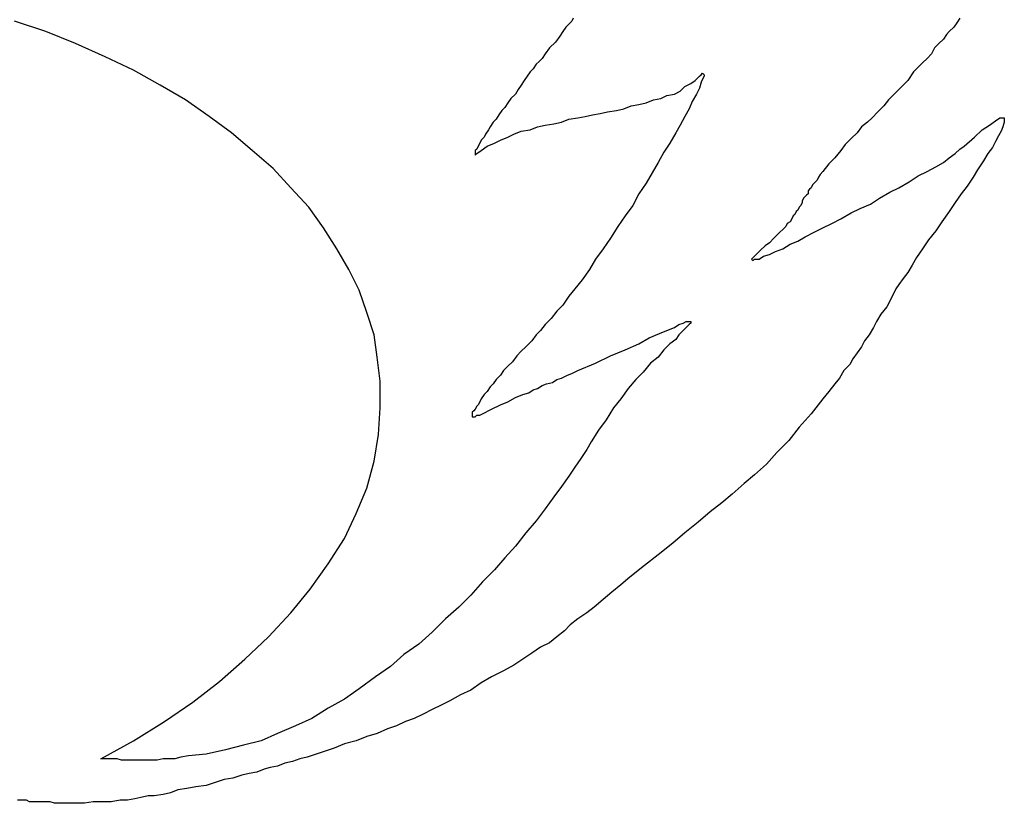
# Model space of a CAD drawing. Extents: x 0.1 to 22.5, y -0.3 to 2.2.
# Tile 5 of 8: x 15.7 to 17, y 0.1 to 1.1. Entities that reach past the tile are written whole.
import ezdxf

# ---------------------------------------------------------------- set-up
doc = ezdxf.new("R2010")
doc.units = 0

msp = doc.modelspace()

# ---------------------------------------------------------------- linework, layer by layer
at = {"color": 0}
for p, q in [((16.38672, 1.126953, 0.5), (16.38477, 1.123047, 0.5)), ((16.89453, 1.126953, 0.5), (16.89063, 1.121094, 0.5)), ((15.69336, 1.109375, 0.5), (15.65234, 1.123047, 0.5)), ((16.37695, 1.115234, 0.5), (16.37305, 1.109375, 0.5)), ((16.38086, 1.119141, 0.5), (16.37695, 1.115234, 0.5)), ((16.38477, 1.123047, 0.5), (16.38086, 1.119141, 0.5)), ((16.88672, 1.115234, 0.5), (16.88086, 1.109375, 0.5)), ((16.89063, 1.121094, 0.5), (16.88672, 1.115234, 0.5)), ((15.73242, 1.09375, 0.5), (15.69336, 1.109375, 0.5)), ((16.36914, 1.103516, 0.5), (16.36328, 1.095703, 0.5)), ((16.37305, 1.109375, 0.5), (16.36914, 1.103516, 0.5)), ((16.87695, 1.105469, 0.5), (16.87305, 1.099609, 0.5)), ((16.88086, 1.109375, 0.5), (16.87695, 1.105469, 0.5)), ((15.77148, 1.076172, 0.5), (15.73242, 1.09375, 0.5)), ((16.35547, 1.087891, 0.5), (16.34961, 1.080078, 0.5)), ((16.36328, 1.095703, 0.5), (16.35547, 1.087891, 0.5)), ((16.86133, 1.087891, 0.5), (16.85742, 1.080078, 0.5)), ((16.86719, 1.09375, 0.5), (16.86133, 1.087891, 0.5)), ((16.87305, 1.099609, 0.5), (16.86719, 1.09375, 0.5)), ((15.80859, 1.058594, 0.5), (15.77148, 1.076172, 0.5)), ((16.3457, 1.074219, 0.5), (16.3418, 1.070313, 0.5)), ((16.34961, 1.080078, 0.5), (16.3457, 1.074219, 0.5)), ((16.85156, 1.074219, 0.5), (16.8457, 1.068359, 0.5)), ((16.85742, 1.080078, 0.5), (16.85156, 1.074219, 0.5)), ((16.33789, 1.066406, 0.5), (16.33398, 1.060547, 0.5)), ((16.3418, 1.070313, 0.5), (16.33789, 1.066406, 0.5)), ((16.83984, 1.0625, 0.5), (16.83398, 1.056641, 0.5)), ((16.8457, 1.068359, 0.5), (16.83984, 1.0625, 0.5)), ((15.84375, 1.039063, 0.5), (15.80859, 1.058594, 0.5)), ((16.32617, 1.050781, 0.5), (16.32227, 1.044922, 0.5)), ((16.33008, 1.056641, 0.5), (16.32617, 1.050781, 0.5)), ((16.33398, 1.060547, 0.5), (16.33008, 1.056641, 0.5)), ((16.54688, 1.044922, 0.5), (16.55273, 1.050781, 0.5)), ((16.55273, 1.050781, 0.5), (16.55469, 1.052734, 0.5)), ((16.55469, 1.052734, 0.5), (16.55664, 1.054688, 0.5)), ((16.55664, 1.054688, 0.5), (16.55859, 1.052734, 0.5)), ((16.55859, 1.050781, 0.5), (16.55664, 1.046875, 0.5)), ((16.55859, 1.052734, 0.5), (16.55859, 1.050781, 0.5)), ((16.83398, 1.056641, 0.5), (16.82617, 1.044922, 0.5)), ((15.87695, 1.019531, 0.5), (15.84375, 1.039063, 0.5)), ((16.31836, 1.039063, 0.5), (16.31445, 1.033203, 0.5)), ((16.32227, 1.044922, 0.5), (16.31836, 1.039063, 0.5)), ((16.52734, 1.03125, 0.5), (16.5332, 1.037109, 0.5)), ((16.5332, 1.037109, 0.5), (16.54102, 1.041016, 0.5)), ((16.54102, 1.041016, 0.5), (16.54688, 1.044922, 0.5)), ((16.55469, 1.042969, 0.5), (16.55273, 1.035156, 0.5)), ((16.55664, 1.046875, 0.5), (16.55469, 1.042969, 0.5)), ((16.81836, 1.037109, 0.5), (16.80859, 1.027344, 0.5)), ((16.82617, 1.044922, 0.5), (16.81836, 1.037109, 0.5)), ((16.31055, 1.027344, 0.5), (16.30469, 1.021484, 0.5)), ((16.31445, 1.033203, 0.5), (16.31055, 1.027344, 0.5)), ((16.50195, 1.021484, 0.5), (16.50977, 1.025391, 0.5)), ((16.50977, 1.025391, 0.5), (16.51953, 1.027344, 0.5)), ((16.51953, 1.027344, 0.5), (16.52734, 1.03125, 0.5)), ((16.54883, 1.027344, 0.5), (16.54297, 1.017578, 0.5)), ((16.55273, 1.035156, 0.5), (16.54883, 1.027344, 0.5)), ((16.80859, 1.027344, 0.5), (16.80078, 1.019531, 0.5)), ((15.9082, 0.998047, 0.5), (15.87695, 1.019531, 0.5)), ((16.29688, 1.009766, 0.5), (16.29297, 1.005859, 0.5)), ((16.30078, 1.015625, 0.5), (16.29688, 1.009766, 0.5)), ((16.30469, 1.021484, 0.5), (16.30078, 1.015625, 0.5)), ((16.45313, 1.007813, 0.5), (16.46289, 1.011719, 0.5)), ((16.46289, 1.011719, 0.5), (16.47266, 1.013672, 0.5)), ((16.47266, 1.013672, 0.5), (16.48242, 1.015625, 0.5)), ((16.48242, 1.015625, 0.5), (16.49219, 1.019531, 0.5)), ((16.49219, 1.019531, 0.5), (16.50195, 1.021484, 0.5)), ((16.54297, 1.017578, 0.5), (16.53906, 1.007813, 0.5)), ((16.79492, 1.011719, 0.5), (16.78711, 1.003906, 0.5)), ((16.80078, 1.019531, 0.5), (16.79492, 1.011719, 0.5)), ((15.9375, 0.976563, 0.5), (15.9082, 0.998047, 0.5)), ((16.28906, 1, 0.5), (16.28516, 0.994141, 0.5)), ((16.29297, 1.005859, 0.5), (16.28906, 1, 0.5)), ((16.39258, 0.996094, 0.5), (16.40234, 0.998047, 0.5)), ((16.40234, 0.998047, 0.5), (16.41211, 1, 0.5)), ((16.41211, 1, 0.5), (16.42188, 1.001953, 0.5)), ((16.42188, 1.001953, 0.5), (16.43164, 1.003906, 0.5)), ((16.43164, 1.003906, 0.5), (16.44336, 1.005859, 0.5)), ((16.44336, 1.005859, 0.5), (16.45313, 1.007813, 0.5)), ((16.5332, 0.998047, 0.5), (16.52734, 0.986328, 0.5)), ((16.53906, 1.007813, 0.5), (16.5332, 0.998047, 0.5)), ((16.78711, 1.003906, 0.5), (16.7793, 0.996094, 0.5)), ((16.27734, 0.984375, 0.5), (16.27539, 0.980469, 0.5)), ((16.28125, 0.990234, 0.5), (16.27734, 0.984375, 0.5)), ((16.28516, 0.994141, 0.5), (16.28125, 0.990234, 0.5)), ((16.33008, 0.980469, 0.5), (16.33984, 0.984375, 0.5)), ((16.33984, 0.984375, 0.5), (16.34961, 0.986328, 0.5)), ((16.34961, 0.986328, 0.5), (16.36133, 0.988281, 0.5)), ((16.36133, 0.988281, 0.5), (16.37109, 0.990234, 0.5)), ((16.37109, 0.990234, 0.5), (16.38086, 0.994141, 0.5)), ((16.38086, 0.994141, 0.5), (16.39258, 0.996094, 0.5)), ((16.52734, 0.986328, 0.5), (16.52148, 0.976563, 0.5)), ((16.76563, 0.984375, 0.5), (16.75977, 0.976563, 0.5)), ((16.77344, 0.990234, 0.5), (16.76563, 0.984375, 0.5)), ((16.7793, 0.996094, 0.5), (16.77344, 0.990234, 0.5)), ((16.92383, 0.980469, 0.5), (16.93359, 0.986328, 0.5)), ((16.93359, 0.986328, 0.5), (16.94141, 0.992188, 0.5)), ((16.94141, 0.992188, 0.5), (16.94727, 0.996094, 0.5)), ((16.94727, 0.996094, 0.5), (16.95117, 0.996094, 0.5)), ((16.95117, 0.984375, 0.5), (16.94922, 0.978516, 0.5)), ((16.95117, 0.996094, 0.5), (16.95313, 0.996094, 0.5)), ((16.95313, 0.990234, 0.5), (16.95117, 0.984375, 0.5)), ((16.95313, 0.996094, 0.5), (16.95313, 0.994141, 0.5)), ((16.95313, 0.994141, 0.5), (16.95313, 0.990234, 0.5)), ((15.96484, 0.953125, 0.5), (15.9375, 0.976563, 0.5)), ((16.26953, 0.970703, 0.5), (16.26563, 0.966797, 0.5)), ((16.27148, 0.974609, 0.5), (16.26953, 0.970703, 0.5)), ((16.27539, 0.980469, 0.5), (16.27148, 0.974609, 0.5)), ((16.29102, 0.966797, 0.5), (16.30078, 0.970703, 0.5)), ((16.30078, 0.970703, 0.5), (16.30859, 0.974609, 0.5)), ((16.30859, 0.974609, 0.5), (16.31836, 0.978516, 0.5)), ((16.31836, 0.978516, 0.5), (16.33008, 0.980469, 0.5)), ((16.52148, 0.976563, 0.5), (16.51367, 0.962891, 0.5)), ((16.75977, 0.976563, 0.5), (16.75195, 0.96875, 0.5)), ((16.90039, 0.958984, 0.5), (16.91406, 0.970703, 0.5)), ((16.91406, 0.970703, 0.5), (16.92383, 0.980469, 0.5)), ((16.94531, 0.972656, 0.5), (16.94141, 0.964844, 0.5)), ((16.94922, 0.978516, 0.5), (16.94531, 0.972656, 0.5)), ((16.26172, 0.958984, 0.5), (16.25977, 0.955078, 0.5)), ((16.26367, 0.962891, 0.5), (16.26172, 0.958984, 0.5)), ((16.26563, 0.966797, 0.5), (16.26367, 0.962891, 0.5)), ((16.26563, 0.953125, 0.5), (16.27344, 0.958984, 0.5)), ((16.27344, 0.958984, 0.5), (16.2832, 0.962891, 0.5)), ((16.2832, 0.962891, 0.5), (16.29102, 0.966797, 0.5)), ((16.51367, 0.962891, 0.5), (16.50586, 0.951172, 0.5)), ((16.74414, 0.960938, 0.5), (16.73828, 0.953125, 0.5)), ((16.75195, 0.96875, 0.5), (16.74414, 0.960938, 0.5)), ((16.89453, 0.955078, 0.5), (16.90039, 0.958984, 0.5)), ((16.94141, 0.964844, 0.5), (16.9375, 0.957031, 0.5)), ((15.99219, 0.929688, 0.5), (15.96484, 0.953125, 0.5)), ((16.25977, 0.955078, 0.5), (16.25781, 0.953125, 0.5)), ((16.25781, 0.953125, 0.5), (16.25781, 0.951172, 0.5)), ((16.25781, 0.951172, 0.5), (16.25781, 0.949219, 0.5)), ((16.25781, 0.949219, 0.5), (16.25781, 0.947266, 0.5)), ((16.25781, 0.947266, 0.5), (16.25977, 0.949219, 0.5)), ((16.25781, 0.947266, 0.5), (16.25781, 0.947266, 0.5)), ((16.25977, 0.949219, 0.5), (16.26563, 0.953125, 0.5)), ((16.50586, 0.951172, 0.5), (16.49805, 0.9375, 0.5)), ((16.73828, 0.953125, 0.5), (16.73047, 0.943359, 0.5)), ((16.88086, 0.943359, 0.5), (16.88867, 0.949219, 0.5)), ((16.88867, 0.949219, 0.5), (16.89453, 0.955078, 0.5)), ((16.93164, 0.949219, 0.5), (16.92578, 0.939453, 0.5)), ((16.9375, 0.957031, 0.5), (16.93164, 0.949219, 0.5)), ((16.49805, 0.9375, 0.5), (16.49023, 0.923828, 0.5)), ((16.72266, 0.935547, 0.5), (16.71484, 0.925781, 0.5)), ((16.73047, 0.943359, 0.5), (16.72266, 0.935547, 0.5)), ((16.86328, 0.931641, 0.5), (16.87305, 0.9375, 0.5)), ((16.87305, 0.9375, 0.5), (16.88086, 0.943359, 0.5)), ((16.92578, 0.939453, 0.5), (16.91797, 0.927734, 0.5)), ((16.01563, 0.904297, 0.5), (15.99219, 0.929688, 0.5)), ((16.49023, 0.923828, 0.5), (16.48242, 0.910156, 0.5)), ((16.71094, 0.921875, 0.5), (16.70898, 0.917969, 0.5)), ((16.71484, 0.925781, 0.5), (16.71094, 0.921875, 0.5)), ((16.82813, 0.912109, 0.5), (16.83984, 0.919922, 0.5)), ((16.83984, 0.919922, 0.5), (16.85156, 0.925781, 0.5)), ((16.85156, 0.925781, 0.5), (16.86328, 0.931641, 0.5)), ((16.91797, 0.927734, 0.5), (16.91211, 0.917969, 0.5)), ((16.48242, 0.910156, 0.5), (16.47266, 0.896484, 0.5)), ((16.70117, 0.908203, 0.5), (16.69922, 0.904297, 0.5)), ((16.70313, 0.910156, 0.5), (16.70117, 0.908203, 0.5)), ((16.70703, 0.914063, 0.5), (16.70313, 0.910156, 0.5)), ((16.70898, 0.917969, 0.5), (16.70703, 0.914063, 0.5)), ((16.81445, 0.904297, 0.5), (16.82813, 0.912109, 0.5)), ((16.9043, 0.90625, 0.5), (16.89648, 0.896484, 0.5)), ((16.91211, 0.917969, 0.5), (16.9043, 0.90625, 0.5)), ((16.03906, 0.878906, 0.5), (16.01563, 0.904297, 0.5)), ((16.47266, 0.896484, 0.5), (16.46484, 0.880859, 0.5)), ((16.69336, 0.894531, 0.5), (16.69141, 0.892578, 0.5)), ((16.69531, 0.896484, 0.5), (16.69336, 0.894531, 0.5)), ((16.69727, 0.902344, 0.5), (16.69531, 0.900391, 0.5)), ((16.69531, 0.900391, 0.5), (16.69531, 0.896484, 0.5)), ((16.69922, 0.904297, 0.5), (16.69727, 0.902344, 0.5)), ((16.78906, 0.890625, 0.5), (16.80273, 0.898438, 0.5)), ((16.80273, 0.898438, 0.5), (16.81445, 0.904297, 0.5)), ((16.89648, 0.896484, 0.5), (16.88867, 0.884766, 0.5)), ((16.46484, 0.880859, 0.5), (16.45508, 0.867188, 0.5)), ((16.68555, 0.880859, 0.5), (16.68359, 0.878906, 0.5)), ((16.6875, 0.884766, 0.5), (16.68555, 0.880859, 0.5)), ((16.68945, 0.890625, 0.5), (16.6875, 0.886719, 0.5)), ((16.6875, 0.886719, 0.5), (16.6875, 0.884766, 0.5)), ((16.69141, 0.892578, 0.5), (16.68945, 0.890625, 0.5)), ((16.76367, 0.876953, 0.5), (16.77734, 0.882813, 0.5)), ((16.77734, 0.882813, 0.5), (16.78906, 0.890625, 0.5)), ((16.88867, 0.884766, 0.5), (16.88086, 0.873047, 0.5)), ((16.05859, 0.851563, 0.5), (16.03906, 0.878906, 0.5)), ((16.45508, 0.867188, 0.5), (16.44531, 0.853516, 0.5)), ((16.67578, 0.867188, 0.5), (16.67383, 0.863281, 0.5)), ((16.67773, 0.869141, 0.5), (16.67578, 0.867188, 0.5)), ((16.67969, 0.873047, 0.5), (16.67773, 0.869141, 0.5)), ((16.68164, 0.875, 0.5), (16.67969, 0.873047, 0.5)), ((16.68359, 0.878906, 0.5), (16.68164, 0.875, 0.5)), ((16.73828, 0.863281, 0.5), (16.75195, 0.871094, 0.5)), ((16.75195, 0.871094, 0.5), (16.76367, 0.876953, 0.5)), ((16.88086, 0.873047, 0.5), (16.87109, 0.859375, 0.5)), ((16.66797, 0.857422, 0.5), (16.66602, 0.853516, 0.5)), ((16.67188, 0.859375, 0.5), (16.66797, 0.857422, 0.5)), ((16.67383, 0.863281, 0.5), (16.67188, 0.859375, 0.5)), ((16.71484, 0.851563, 0.5), (16.72656, 0.857422, 0.5)), ((16.72656, 0.857422, 0.5), (16.73828, 0.863281, 0.5)), ((16.87109, 0.859375, 0.5), (16.86328, 0.847656, 0.5)), ((16.07617, 0.824219, 0.5), (16.05859, 0.851563, 0.5)), ((16.44531, 0.853516, 0.5), (16.43555, 0.837891, 0.5)), ((16.6543, 0.841797, 0.5), (16.65039, 0.837891, 0.5)), ((16.6582, 0.845703, 0.5), (16.6543, 0.841797, 0.5)), ((16.66211, 0.849609, 0.5), (16.6582, 0.845703, 0.5)), ((16.66602, 0.853516, 0.5), (16.66211, 0.849609, 0.5)), ((16.69141, 0.839844, 0.5), (16.70313, 0.845703, 0.5)), ((16.70313, 0.845703, 0.5), (16.71484, 0.851563, 0.5)), ((16.86328, 0.847656, 0.5), (16.85352, 0.835938, 0.5)), ((16.43555, 0.837891, 0.5), (16.42578, 0.824219, 0.5)), ((16.64453, 0.832031, 0.5), (16.63867, 0.828125, 0.5)), ((16.65039, 0.837891, 0.5), (16.64453, 0.832031, 0.5)), ((16.66211, 0.824219, 0.5), (16.67188, 0.830078, 0.5)), ((16.67188, 0.830078, 0.5), (16.68164, 0.833984, 0.5)), ((16.68164, 0.833984, 0.5), (16.69141, 0.839844, 0.5)), ((16.85352, 0.835938, 0.5), (16.8457, 0.824219, 0.5)), ((16.0918, 0.796875, 0.5), (16.07617, 0.824219, 0.5)), ((16.42578, 0.824219, 0.5), (16.41602, 0.810547, 0.5)), ((16.62695, 0.816406, 0.5), (16.62305, 0.8125, 0.5)), ((16.63281, 0.822266, 0.5), (16.62695, 0.816406, 0.5)), ((16.63867, 0.828125, 0.5), (16.63281, 0.822266, 0.5)), ((16.63672, 0.814453, 0.5), (16.64453, 0.816406, 0.5)), ((16.64453, 0.816406, 0.5), (16.65234, 0.820313, 0.5)), ((16.65234, 0.820313, 0.5), (16.66211, 0.824219, 0.5)), ((16.8457, 0.824219, 0.5), (16.83789, 0.8125, 0.5)), ((16.41602, 0.810547, 0.5), (16.4082, 0.796875, 0.5)), ((16.62305, 0.8125, 0.5), (16.62109, 0.810547, 0.5)), ((16.62109, 0.810547, 0.5), (16.62305, 0.808594, 0.5)), ((16.62109, 0.810547, 0.5), (16.62109, 0.810547, 0.5)), ((16.62305, 0.808594, 0.5), (16.625, 0.810547, 0.5)), ((16.625, 0.810547, 0.5), (16.63086, 0.810547, 0.5)), ((16.63086, 0.810547, 0.5), (16.63672, 0.814453, 0.5)), ((16.83203, 0.802734, 0.5), (16.82617, 0.792969, 0.5)), ((16.83789, 0.8125, 0.5), (16.83203, 0.802734, 0.5)), ((16.10547, 0.769531, 0.5), (16.0918, 0.796875, 0.5)), ((16.4082, 0.796875, 0.5), (16.39844, 0.783203, 0.5)), ((16.82617, 0.792969, 0.5), (16.82031, 0.785156, 0.5)), ((16.39844, 0.783203, 0.5), (16.38867, 0.771484, 0.5)), ((16.81445, 0.777344, 0.5), (16.81055, 0.771484, 0.5)), ((16.82031, 0.785156, 0.5), (16.81445, 0.777344, 0.5)), ((16.11523, 0.740234, 0.5), (16.10547, 0.769531, 0.5)), ((16.38867, 0.771484, 0.5), (16.38086, 0.761719, 0.5)), ((16.81055, 0.771484, 0.5), (16.80469, 0.759766, 0.5)), ((16.38086, 0.761719, 0.5), (16.37305, 0.75, 0.5)), ((16.80469, 0.759766, 0.5), (16.79883, 0.748047, 0.5)), ((16.125, 0.710938, 0.5), (16.11523, 0.740234, 0.5)), ((16.36523, 0.742188, 0.5), (16.35742, 0.732422, 0.5)), ((16.37305, 0.75, 0.5), (16.36523, 0.742188, 0.5)), ((16.79102, 0.738281, 0.5), (16.78516, 0.728516, 0.5)), ((16.79883, 0.748047, 0.5), (16.79102, 0.738281, 0.5)), ((16.35742, 0.732422, 0.5), (16.34961, 0.724609, 0.5)), ((16.52539, 0.724609, 0.5), (16.53125, 0.726563, 0.5)), ((16.53125, 0.726563, 0.5), (16.53516, 0.728516, 0.5)), ((16.53516, 0.728516, 0.5), (16.53906, 0.728516, 0.5)), ((16.53906, 0.728516, 0.5), (16.54102, 0.728516, 0.5)), ((16.54102, 0.726563, 0.5), (16.53906, 0.724609, 0.5)), ((16.54102, 0.728516, 0.5), (16.54102, 0.728516, 0.5)), ((16.54102, 0.728516, 0.5), (16.54102, 0.726563, 0.5)), ((16.78516, 0.728516, 0.5), (16.78125, 0.720703, 0.5)), ((16.34375, 0.716797, 0.5), (16.33789, 0.710938, 0.5)), ((16.34961, 0.724609, 0.5), (16.34375, 0.716797, 0.5)), ((16.48633, 0.707031, 0.5), (16.5, 0.712891, 0.5)), ((16.5, 0.712891, 0.5), (16.50977, 0.716797, 0.5)), ((16.50977, 0.716797, 0.5), (16.51953, 0.720703, 0.5)), ((16.51953, 0.720703, 0.5), (16.52539, 0.724609, 0.5)), ((16.53125, 0.716797, 0.5), (16.52539, 0.710938, 0.5)), ((16.53516, 0.720703, 0.5), (16.53125, 0.716797, 0.5)), ((16.53906, 0.724609, 0.5), (16.53516, 0.720703, 0.5)), ((16.78125, 0.720703, 0.5), (16.77539, 0.710938, 0.5)), ((16.12891, 0.681641, 0.5), (16.125, 0.710938, 0.5)), ((16.33203, 0.703125, 0.5), (16.32422, 0.695313, 0.5)), ((16.33789, 0.710938, 0.5), (16.33203, 0.703125, 0.5)), ((16.45508, 0.691406, 0.5), (16.47266, 0.699219, 0.5)), ((16.47266, 0.699219, 0.5), (16.48633, 0.707031, 0.5)), ((16.51367, 0.699219, 0.5), (16.50586, 0.691406, 0.5)), ((16.52148, 0.705078, 0.5), (16.51367, 0.699219, 0.5)), ((16.52539, 0.710938, 0.5), (16.52148, 0.705078, 0.5)), ((16.76953, 0.703125, 0.5), (16.76563, 0.695313, 0.5)), ((16.77539, 0.710938, 0.5), (16.76953, 0.703125, 0.5)), ((16.31836, 0.689453, 0.5), (16.3125, 0.683594, 0.5)), ((16.32422, 0.695313, 0.5), (16.31836, 0.689453, 0.5)), ((16.43555, 0.683594, 0.5), (16.45508, 0.691406, 0.5)), ((16.50586, 0.691406, 0.5), (16.49805, 0.681641, 0.5)), ((16.75977, 0.6875, 0.5), (16.75391, 0.679688, 0.5)), ((16.76563, 0.695313, 0.5), (16.75977, 0.6875, 0.5)), ((16.13281, 0.650391, 0.5), (16.12891, 0.681641, 0.5)), ((16.30664, 0.675781, 0.5), (16.30078, 0.669922, 0.5)), ((16.3125, 0.683594, 0.5), (16.30664, 0.675781, 0.5)), ((16.39258, 0.664063, 0.5), (16.41602, 0.673828, 0.5)), ((16.41602, 0.673828, 0.5), (16.43555, 0.683594, 0.5)), ((16.48828, 0.673828, 0.5), (16.47852, 0.662109, 0.5)), ((16.49805, 0.681641, 0.5), (16.48828, 0.673828, 0.5)), ((16.75391, 0.679688, 0.5), (16.75, 0.671875, 0.5)), ((16.29492, 0.664063, 0.5), (16.29102, 0.658203, 0.5)), ((16.30078, 0.669922, 0.5), (16.29492, 0.664063, 0.5)), ((16.37891, 0.658203, 0.5), (16.38477, 0.660156, 0.5)), ((16.38477, 0.660156, 0.5), (16.39258, 0.664063, 0.5)), ((16.47852, 0.662109, 0.5), (16.46875, 0.652344, 0.5)), ((16.74219, 0.664063, 0.5), (16.73633, 0.654297, 0.5)), ((16.75, 0.671875, 0.5), (16.74219, 0.664063, 0.5)), ((16.13281, 0.615234, 0.5), (16.13281, 0.650391, 0.5)), ((16.28516, 0.652344, 0.5), (16.28125, 0.646484, 0.5)), ((16.29102, 0.658203, 0.5), (16.28516, 0.652344, 0.5)), ((16.35156, 0.646484, 0.5), (16.35938, 0.648438, 0.5)), ((16.35938, 0.648438, 0.5), (16.36523, 0.652344, 0.5)), ((16.36523, 0.652344, 0.5), (16.37109, 0.654297, 0.5)), ((16.37109, 0.654297, 0.5), (16.37891, 0.658203, 0.5)), ((16.46875, 0.652344, 0.5), (16.45898, 0.640625, 0.5)), ((16.73633, 0.654297, 0.5), (16.73047, 0.646484, 0.5)), ((16.27344, 0.636719, 0.5), (16.26953, 0.632813, 0.5)), ((16.27734, 0.642578, 0.5), (16.27344, 0.636719, 0.5)), ((16.28125, 0.646484, 0.5), (16.27734, 0.642578, 0.5)), ((16.32031, 0.632813, 0.5), (16.32813, 0.634766, 0.5)), ((16.32813, 0.634766, 0.5), (16.33398, 0.638672, 0.5)), ((16.33398, 0.638672, 0.5), (16.33984, 0.640625, 0.5)), ((16.33984, 0.640625, 0.5), (16.3457, 0.644531, 0.5)), ((16.3457, 0.644531, 0.5), (16.35156, 0.646484, 0.5)), ((16.45898, 0.640625, 0.5), (16.44922, 0.626953, 0.5)), ((16.72266, 0.636719, 0.5), (16.71484, 0.626953, 0.5)), ((16.73047, 0.646484, 0.5), (16.72266, 0.636719, 0.5)), ((16.26367, 0.623047, 0.5), (16.26172, 0.619141, 0.5)), ((16.26563, 0.626953, 0.5), (16.26367, 0.623047, 0.5)), ((16.26953, 0.632813, 0.5), (16.26563, 0.626953, 0.5)), ((16.29102, 0.619141, 0.5), (16.30078, 0.623047, 0.5)), ((16.30078, 0.623047, 0.5), (16.31055, 0.628906, 0.5)), ((16.31055, 0.628906, 0.5), (16.32031, 0.632813, 0.5)), ((16.44922, 0.626953, 0.5), (16.43945, 0.615234, 0.5)), ((16.71484, 0.626953, 0.5), (16.69922, 0.607422, 0.5)), ((16.13086, 0.580078, 0.5), (16.13281, 0.615234, 0.5)), ((16.25586, 0.611328, 0.5), (16.25391, 0.609375, 0.5)), ((16.25391, 0.609375, 0.5), (16.25391, 0.607422, 0.5)), ((16.25781, 0.613281, 0.5), (16.25586, 0.611328, 0.5)), ((16.25977, 0.617188, 0.5), (16.25781, 0.613281, 0.5)), ((16.26172, 0.619141, 0.5), (16.25977, 0.617188, 0.5)), ((16.26758, 0.607422, 0.5), (16.2793, 0.613281, 0.5)), ((16.2793, 0.613281, 0.5), (16.29102, 0.619141, 0.5)), ((16.43945, 0.615234, 0.5), (16.42969, 0.599609, 0.5)), ((16.25391, 0.607422, 0.5), (16.25391, 0.605469, 0.5)), ((16.25391, 0.605469, 0.5), (16.25391, 0.603516, 0.5)), ((16.25391, 0.603516, 0.5), (16.25586, 0.603516, 0.5)), ((16.25391, 0.603516, 0.5), (16.25391, 0.603516, 0.5)), ((16.25586, 0.603516, 0.5), (16.25781, 0.603516, 0.5)), ((16.25781, 0.603516, 0.5), (16.25977, 0.605469, 0.5)), ((16.25977, 0.605469, 0.5), (16.26367, 0.605469, 0.5)), ((16.26367, 0.605469, 0.5), (16.26758, 0.607422, 0.5)), ((16.42969, 0.599609, 0.5), (16.41992, 0.585938, 0.5)), ((16.69922, 0.607422, 0.5), (16.68359, 0.589844, 0.5)), ((16.41992, 0.585938, 0.5), (16.41016, 0.570313, 0.5)), ((16.68359, 0.589844, 0.5), (16.66992, 0.572266, 0.5)), ((16.125, 0.544922, 0.5), (16.13086, 0.580078, 0.5)), ((16.41016, 0.570313, 0.5), (16.4043, 0.560547, 0.5)), ((16.66992, 0.572266, 0.5), (16.6543, 0.556641, 0.5)), ((16.4043, 0.560547, 0.5), (16.39648, 0.548828, 0.5)), ((16.6543, 0.556641, 0.5), (16.64063, 0.541016, 0.5)), ((16.11523, 0.509766, 0.5), (16.125, 0.544922, 0.5)), ((16.39648, 0.548828, 0.5), (16.38867, 0.537109, 0.5)), ((16.38867, 0.537109, 0.5), (16.38086, 0.525391, 0.5)), ((16.64063, 0.541016, 0.5), (16.625, 0.527344, 0.5)), ((16.38086, 0.525391, 0.5), (16.37109, 0.511719, 0.5)), ((16.625, 0.527344, 0.5), (16.61133, 0.515625, 0.5)), ((16.10156, 0.476563, 0.5), (16.11523, 0.509766, 0.5)), ((16.37109, 0.511719, 0.5), (16.36133, 0.498047, 0.5)), ((16.61133, 0.515625, 0.5), (16.5957, 0.501953, 0.5)), ((16.36133, 0.498047, 0.5), (16.34961, 0.482422, 0.5)), ((16.5957, 0.501953, 0.5), (16.58203, 0.490234, 0.5)), ((16.34961, 0.482422, 0.5), (16.33789, 0.466797, 0.5)), ((16.58203, 0.490234, 0.5), (16.56641, 0.478516, 0.5)), ((16.08594, 0.443359, 0.5), (16.10156, 0.476563, 0.5)), ((16.33789, 0.466797, 0.5), (16.32422, 0.451172, 0.5)), ((16.56641, 0.478516, 0.5), (16.55078, 0.464844, 0.5)), ((16.55078, 0.464844, 0.5), (16.5332, 0.451172, 0.5)), ((16.06445, 0.410156, 0.5), (16.08594, 0.443359, 0.5)), ((16.32422, 0.451172, 0.5), (16.31055, 0.433594, 0.5)), ((16.5332, 0.451172, 0.5), (16.51758, 0.4375, 0.5)), ((16.31055, 0.433594, 0.5), (16.29688, 0.417969, 0.5)), ((16.51758, 0.4375, 0.5), (16.49805, 0.421875, 0.5)), ((16.29688, 0.417969, 0.5), (16.2832, 0.402344, 0.5)), ((16.49805, 0.421875, 0.5), (16.48047, 0.408203, 0.5)), ((16.04102, 0.376953, 0.5), (16.06445, 0.410156, 0.5)), ((16.2832, 0.402344, 0.5), (16.26758, 0.386719, 0.5)), ((16.48047, 0.408203, 0.5), (16.46094, 0.392578, 0.5)), ((16.46094, 0.392578, 0.5), (16.44922, 0.382813, 0.5)), ((16.01563, 0.345703, 0.5), (16.04102, 0.376953, 0.5)), ((16.26758, 0.386719, 0.5), (16.25195, 0.369141, 0.5)), ((16.44922, 0.382813, 0.5), (16.4375, 0.373047, 0.5)), ((16.25195, 0.369141, 0.5), (16.23633, 0.353516, 0.5)), ((16.42578, 0.363281, 0.5), (16.41406, 0.353516, 0.5)), ((16.4375, 0.373047, 0.5), (16.42578, 0.363281, 0.5)), ((16.23633, 0.353516, 0.5), (16.21875, 0.337891, 0.5)), ((16.41406, 0.353516, 0.5), (16.4043, 0.345703, 0.5)), ((15.98633, 0.314453, 0.5), (16.01563, 0.345703, 0.5)), ((16.21875, 0.337891, 0.5), (16.20117, 0.320313, 0.5)), ((16.39258, 0.337891, 0.5), (16.38281, 0.330078, 0.5)), ((16.4043, 0.345703, 0.5), (16.39258, 0.337891, 0.5)), ((16.38281, 0.330078, 0.5), (16.375, 0.322266, 0.5)), ((15.95508, 0.285156, 0.5), (15.98633, 0.314453, 0.5)), ((16.20117, 0.320313, 0.5), (16.18359, 0.304688, 0.5)), ((16.36523, 0.314453, 0.5), (16.35547, 0.306641, 0.5)), ((16.375, 0.322266, 0.5), (16.36523, 0.314453, 0.5)), ((16.18359, 0.304688, 0.5), (16.16406, 0.291016, 0.5)), ((16.34375, 0.300781, 0.5), (16.33203, 0.292969, 0.5)), ((16.35547, 0.306641, 0.5), (16.34375, 0.300781, 0.5)), ((15.92188, 0.255859, 0.5), (15.95508, 0.285156, 0.5)), ((16.16406, 0.291016, 0.5), (16.14648, 0.275391, 0.5)), ((16.32031, 0.285156, 0.5), (16.30859, 0.277344, 0.5)), ((16.33203, 0.292969, 0.5), (16.32031, 0.285156, 0.5)), ((16.14648, 0.275391, 0.5), (16.12695, 0.261719, 0.5)), ((16.30859, 0.277344, 0.5), (16.29492, 0.269531, 0.5)), ((16.12695, 0.261719, 0.5), (16.10547, 0.246094, 0.5)), ((16.2793, 0.261719, 0.5), (16.26563, 0.253906, 0.5)), ((16.29492, 0.269531, 0.5), (16.2793, 0.261719, 0.5)), ((15.88672, 0.228516, 0.5), (15.92188, 0.255859, 0.5)), ((16.10547, 0.246094, 0.5), (16.08594, 0.232422, 0.5)), ((16.26563, 0.253906, 0.5), (16.25195, 0.244141, 0.5)), ((16.23828, 0.238281, 0.5), (16.22461, 0.230469, 0.5)), ((16.25195, 0.244141, 0.5), (16.23828, 0.238281, 0.5)), ((15.84961, 0.203125, 0.5), (15.88672, 0.228516, 0.5)), ((16.06445, 0.220703, 0.5), (16.04297, 0.207031, 0.5)), ((16.08594, 0.232422, 0.5), (16.06445, 0.220703, 0.5)), ((16.21289, 0.224609, 0.5), (16.20117, 0.21875, 0.5)), ((16.22461, 0.230469, 0.5), (16.21289, 0.224609, 0.5)), ((16.18945, 0.212891, 0.5), (16.17773, 0.207031, 0.5)), ((16.20117, 0.21875, 0.5), (16.18945, 0.212891, 0.5)), ((15.80859, 0.177734, 0.5), (15.84961, 0.203125, 0.5)), ((16.02148, 0.197266, 0.5), (15.99805, 0.1875, 0.5)), ((16.04297, 0.207031, 0.5), (16.02148, 0.197266, 0.5)), ((16.1543, 0.197266, 0.5), (16.14258, 0.193359, 0.5)), ((16.16602, 0.203125, 0.5), (16.1543, 0.197266, 0.5)), ((16.17773, 0.207031, 0.5), (16.16602, 0.203125, 0.5)), ((15.99805, 0.1875, 0.5), (15.97656, 0.177734, 0.5)), ((16.11523, 0.183594, 0.5), (16.10156, 0.177734, 0.5)), ((16.12891, 0.1875, 0.5), (16.11523, 0.183594, 0.5)), ((16.14258, 0.193359, 0.5), (16.12891, 0.1875, 0.5)), ((15.76563, 0.154297, 0.5), (15.80859, 0.177734, 0.5)), ((15.95313, 0.171875, 0.5), (15.92969, 0.166016, 0.5)), ((15.97656, 0.177734, 0.5), (15.95313, 0.171875, 0.5)), ((16.08594, 0.173828, 0.5), (16.07227, 0.167969, 0.5)), ((16.10156, 0.177734, 0.5), (16.08594, 0.173828, 0.5)), ((15.87109, 0.15625, 0.5), (15.86328, 0.154297, 0.5)), ((15.88086, 0.158203, 0.5), (15.87109, 0.15625, 0.5)), ((15.9043, 0.160156, 0.5), (15.88086, 0.158203, 0.5)), ((15.92969, 0.166016, 0.5), (15.9043, 0.160156, 0.5)), ((16.03711, 0.15625, 0.5), (16.02734, 0.154297, 0.5)), ((16.04883, 0.160156, 0.5), (16.03711, 0.15625, 0.5)), ((16.06055, 0.164063, 0.5), (16.04883, 0.160156, 0.5)), ((16.07227, 0.167969, 0.5), (16.06055, 0.164063, 0.5)), ((15.77344, 0.154297, 0.5), (15.76563, 0.154297, 0.5)), ((15.7793, 0.154297, 0.5), (15.77344, 0.154297, 0.5)), ((15.78711, 0.154297, 0.5), (15.7793, 0.154297, 0.5)), ((15.79297, 0.152344, 0.5), (15.78711, 0.154297, 0.5)), ((15.80078, 0.152344, 0.5), (15.79297, 0.152344, 0.5)), ((15.80664, 0.152344, 0.5), (15.80078, 0.152344, 0.5)), ((15.8125, 0.152344, 0.5), (15.80664, 0.152344, 0.5)), ((15.81836, 0.152344, 0.5), (15.8125, 0.152344, 0.5)), ((15.82617, 0.152344, 0.5), (15.81836, 0.152344, 0.5)), ((15.83203, 0.152344, 0.5), (15.82617, 0.152344, 0.5)), ((15.83984, 0.152344, 0.5), (15.83203, 0.152344, 0.5)), ((15.84766, 0.154297, 0.5), (15.83984, 0.152344, 0.5)), ((15.85547, 0.154297, 0.5), (15.84766, 0.154297, 0.5)), ((15.86328, 0.154297, 0.5), (15.85547, 0.154297, 0.5)), ((15.98828, 0.142578, 0.5), (15.98047, 0.140625, 0.5)), ((15.99805, 0.144531, 0.5), (15.98828, 0.142578, 0.5)), ((16.00781, 0.148438, 0.5), (15.99805, 0.144531, 0.5)), ((16.01758, 0.150391, 0.5), (16.00781, 0.148438, 0.5)), ((16.02734, 0.154297, 0.5), (16.01758, 0.150391, 0.5)), ((15.95117, 0.132813, 0.5), (15.93945, 0.128906, 0.5)), ((15.96094, 0.134766, 0.5), (15.95117, 0.132813, 0.5)), ((15.9707, 0.136719, 0.5), (15.96094, 0.134766, 0.5)), ((15.98047, 0.140625, 0.5), (15.9707, 0.136719, 0.5)), ((15.89063, 0.117188, 0.5), (15.87891, 0.115234, 0.5)), ((15.9043, 0.119141, 0.5), (15.89063, 0.117188, 0.5)), ((15.91602, 0.123047, 0.5), (15.9043, 0.119141, 0.5)), ((15.92773, 0.126953, 0.5), (15.91602, 0.123047, 0.5)), ((15.93945, 0.128906, 0.5), (15.92773, 0.126953, 0.5)), ((15.82813, 0.105469, 0.5), (15.81836, 0.103516, 0.5)), ((15.83594, 0.105469, 0.5), (15.82813, 0.105469, 0.5)), ((15.84766, 0.107422, 0.5), (15.83594, 0.105469, 0.5)), ((15.85742, 0.109375, 0.5), (15.84766, 0.107422, 0.5)), ((15.86719, 0.113281, 0.5), (15.85742, 0.109375, 0.5)), ((15.87891, 0.115234, 0.5), (15.86719, 0.113281, 0.5)), ((15.66211, 0.099609, 0.5), (15.65625, 0.099609, 0.5)), ((15.66797, 0.099609, 0.5), (15.66211, 0.099609, 0.5)), ((15.67188, 0.097656, 0.5), (15.66797, 0.099609, 0.5)), ((15.67773, 0.097656, 0.5), (15.67188, 0.097656, 0.5)), ((15.68359, 0.097656, 0.5), (15.67773, 0.097656, 0.5)), ((15.68945, 0.097656, 0.5), (15.68359, 0.097656, 0.5)), ((15.69336, 0.097656, 0.5), (15.68945, 0.097656, 0.5)), ((15.69922, 0.097656, 0.5), (15.69336, 0.097656, 0.5)), ((15.70508, 0.095703, 0.5), (15.69922, 0.097656, 0.5)), ((15.71094, 0.095703, 0.5), (15.70508, 0.095703, 0.5)), ((15.71875, 0.095703, 0.5), (15.71094, 0.095703, 0.5)), ((15.72461, 0.095703, 0.5), (15.71875, 0.095703, 0.5)), ((15.73047, 0.095703, 0.5), (15.72461, 0.095703, 0.5)), ((15.74414, 0.095703, 0.5), (15.73047, 0.095703, 0.5)), ((15.75586, 0.097656, 0.5), (15.74414, 0.095703, 0.5)), ((15.76758, 0.097656, 0.5), (15.75586, 0.097656, 0.5)), ((15.7793, 0.097656, 0.5), (15.76758, 0.097656, 0.5)), ((15.79102, 0.099609, 0.5), (15.7793, 0.097656, 0.5)), ((15.80078, 0.099609, 0.5), (15.79102, 0.099609, 0.5)), ((15.81055, 0.101563, 0.5), (15.80078, 0.099609, 0.5)), ((15.81836, 0.103516, 0.5), (15.81055, 0.101563, 0.5))]:
    msp.add_line(p, q, dxfattribs=at)

doc.saveas('drawing.dxf')
